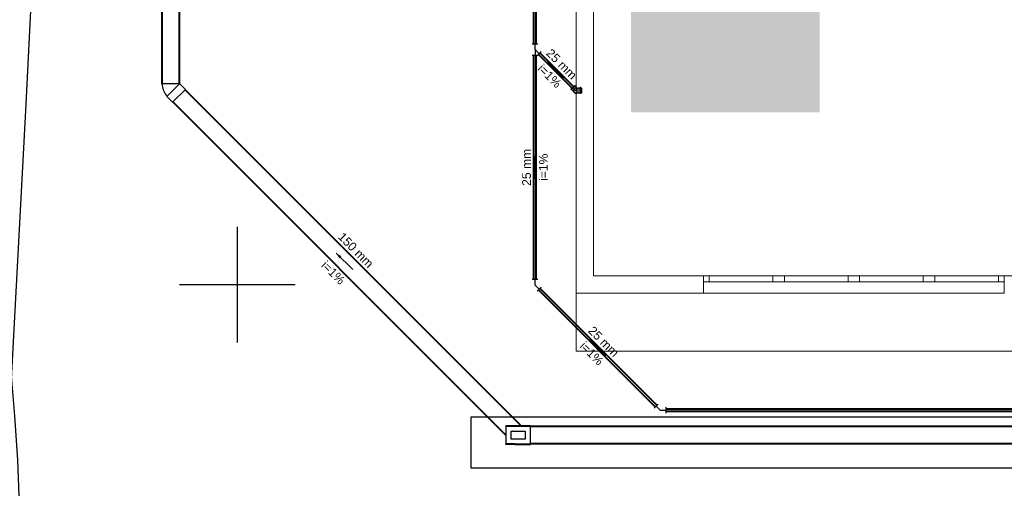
# Model space of a CAD drawing. Header units: millimetres. Extents: x -27714 to -5776, y 5810 to 9208.
# Tile 98 of 256: x -25314 to -25297, y 7011 to 7019. Entities that reach past the tile are written whole.
import ezdxf

# ---------------------------------------------------------------- set-up
doc = ezdxf.new("R2010")
doc.units = ezdxf.units.MM
doc.linetypes.add('DASHDOT', pattern=[2.54, 1.27, -0.635, 0, -0.635])
for name, color, linetype, lineweight in [('AP-Condutos', 4, 'Continuous', 40), ('AP-Textos conduto', 7, 'Continuous', 25), ('DI-Detalhes', 1, 'Continuous', 30)]:
    doc.layers.add(name, color=color, linetype=linetype, lineweight=lineweight)
for name, color, linetype in [('AP-Conexões', 9, 'Continuous'), ('AP-Sentido conduto', 9, 'Continuous'), ('Simbolos', 5, 'Continuous'), ('Simbolos_int', 2, 'Continuous'), ('TEXTO', 7, 'Continuous'), ('TEXTO @ 100', 7, 'Continuous'), ('TEXTO @ 15', 7, 'Continuous'), ('TEXTO @ 20', 7, 'Continuous'), ('TEXTO @ 200', 7, 'Continuous'), ('TEXTO @ 25', 7, 'Continuous'), ('TEXTO @ 5', 7, 'Continuous')]:
    doc.layers.add(name, color=color, linetype=linetype)
doc.styles.add('5', font='arial.ttf', dxfattribs={"height": 5})
doc.styles.add('Arial', font='arial.ttf')

# ---------------------------------------------------------------- blocks, each defined once
blk = doc.blocks.new('SIMBOLO NOMENCLATURA')
at = {"linetype": 'Continuous'}
blk.add_circle((-30, 0), 30, dxfattribs=at)
blk = doc.blocks.new('*U147')
at = {"layer": 'TEXTO @ 5', "linetype": 'Continuous'}
blk.add_blockref('SIMBOLO NOMENCLATURA', (-25314.228, 7009.918), dxfattribs=at)
blk = doc.blocks.new('*U148')
at = {"layer": 'TEXTO @ 5', "style": '5'}
blk.add_text('PLANTA TÉRREO ESGOTO', height=25, dxfattribs=at).set_placement((-25306.528, 7017.468))
blk = doc.blocks.new('*U151')
at = {"layer": 'TEXTO @ 100', "linetype": 'Continuous', "xscale": 20, "yscale": 20, "zscale": 20}
blk.add_blockref('SIMBOLO NOMENCLATURA', (-25312.564, 7079.25), dxfattribs=at)
at = {"layer": 'TEXTO @ 15', "linetype": 'Continuous', "xscale": 3, "yscale": 3, "zscale": 3}
blk.add_blockref('SIMBOLO NOMENCLATURA', (-25312.564, 7079.25), dxfattribs=at)
at = {"layer": 'TEXTO @ 20', "linetype": 'Continuous', "xscale": 4, "yscale": 4, "zscale": 4}
blk.add_blockref('SIMBOLO NOMENCLATURA', (-25312.564, 7079.25), dxfattribs=at)
at = {"layer": 'TEXTO @ 200', "linetype": 'Continuous', "xscale": 40, "yscale": 40, "zscale": 40}
blk.add_blockref('SIMBOLO NOMENCLATURA', (-25312.564, 7079.25), dxfattribs=at)
at = {"layer": 'TEXTO @ 25', "linetype": 'Continuous', "xscale": 5, "yscale": 5, "zscale": 5}
blk.add_blockref('SIMBOLO NOMENCLATURA', (-25312.564, 7079.25), dxfattribs=at)
blk = doc.blocks.new('*U155')
at = {"layer": 'TEXTO @ 200', "linetype": 'Continuous', "xscale": 40, "yscale": 40, "zscale": 40}
blk.add_blockref('SIMBOLO NOMENCLATURA', (-23654.527, 7584.979), dxfattribs=at)
blk = doc.blocks.new('*U159')
at = {"layer": 'TEXTO @ 200', "linetype": 'Continuous', "xscale": 40, "yscale": 40, "zscale": 40}
blk.add_blockref('SIMBOLO NOMENCLATURA', (-23783.068, 7189.489), dxfattribs=at)

msp = doc.modelspace()

# ---------------------------------------------------------------- hatches: boundary and pattern name
at = {"layer": 'AP-Sentido conduto', "linetype": 'Continuous'}
for points in [[(-25305.1112, 7018.3377), (-25305.0612, 7018.2511), (-25305.0246, 7018.2877)], [(-25305.3234, 7016.7178), (-25305.3493, 7016.6212), (-25305.2975, 7016.6212)], [(-25308.7577, 7015.0342), (-25308.7077, 7014.9476), (-25308.6711, 7014.9842)], [(-25304.3842, 7013.5465), (-25304.3342, 7013.4599), (-25304.2976, 7013.4965)]]:
    msp.add_hatch(color=256, dxfattribs=at).paths.add_polyline_path(points)

# ---------------------------------------------------------------- linework, layer by layer
at = {"color": 7, "linetype": 'Continuous', "lineweight": 0}
for p, q in [((-25304.6163, 7029.8428), (-25304.6163, 7014.3428)), ((-25295.3163, 7014.6428), (-25304.3163, 7014.6428)), ((-25302.4163, 7014.6428), (-25302.4163, 7014.3428)), ((-25302.4163, 7014.6428), (-25302.4163, 7014.3428)), ((-25302.3163, 7014.6428), (-25302.3163, 7014.5428)), ((-25301.2163, 7014.5428), (-25301.2163, 7014.6428)), ((-25301.0163, 7014.6428), (-25301.0163, 7014.5428)), ((-25299.9163, 7014.5428), (-25299.9163, 7014.6428)), ((-25299.7163, 7014.6428), (-25299.7163, 7014.5428)), ((-25298.6163, 7014.5428), (-25298.6163, 7014.6428)), ((-25298.4163, 7014.6428), (-25298.4163, 7014.5428)), ((-25297.3163, 7014.5428), (-25297.3163, 7014.6428)), ((-25297.2163, 7014.6428), (-25297.2163, 7014.3428)), ((-25297.2163, 7014.6428), (-25297.2163, 7014.3428)), ((-25297.2163, 7014.5428), (-25302.4163, 7014.5428))]:
    msp.add_line(p, q, dxfattribs=at)
for p, q in [((-25310.4663, 7013.4928), (-25310.4663, 7015.4928)), ((-25311.4663, 7014.4928), (-25309.4663, 7014.4928))]:
    msp.add_line(p, q)
at = {"color": 83, "linetype": 'Continuous', "lineweight": 0}
msp.add_lwpolyline([(-25304.3163, 7029.5428), (-25304.3163, 7014.6428), (-25295.3163, 7014.6428), (-25295.3163, 7029.5428)], close=True, dxfattribs=at)
at = {"color": 7, "linetype": 'Continuous', "lineweight": 0}
for points in [[(-25304.3163, 7014.6428), (-25304.3163, 7029.5428)], [(-25304.6163, 7014.3428), (-25297.2163, 7014.3428)], [(-25228.4163, 7014.3428), (-25228.4163, 7013.3428), (-25304.6163, 7013.3428), (-25304.6163, 7014.3428)]]:
    msp.add_lwpolyline(points, dxfattribs=at)
at = {"layer": 'AP-Condutos'}
for p, q in [((-25311.7663, 7017.9584), (-25311.7663, 7031.4428)), ((-25311.4663, 7017.9584), (-25311.4663, 7031.4428)), ((-25305.3434, 7018.6499), (-25305.3434, 7025.8499)), ((-25305.3034, 7018.6499), (-25305.3034, 7025.8499)), ((-25304.6856, 7017.8838), (-25305.2668, 7018.465)), ((-25304.6573, 7017.9121), (-25305.2385, 7018.4933)), ((-25305.3434, 7014.5856), (-25305.3434, 7018.4499)), ((-25305.3034, 7014.5856), (-25305.3034, 7018.4499)), ((-25305.5641, 7012.0528), (-25311.3691, 7017.8577)), ((-25305.8313, 7011.8957), (-25311.5812, 7017.6456)), ((-25303.2471, 7012.3811), (-25305.2668, 7014.4008)), ((-25303.2188, 7012.4094), (-25305.2385, 7014.4291)), ((-25286.8893, 7012.3445), (-25303.0623, 7012.3445)), ((-25286.8893, 7012.3045), (-25303.0623, 7012.3045)), ((-25228.4813, 7012.0428), (-25305.4013, 7012.0428)), ((-25228.4813, 7011.7428), (-25305.4013, 7011.7428))]:
    msp.add_line(p, q, dxfattribs=at)
at = {"layer": 'AP-Conexões'}
for p, q in [((-25305.3734, 7018.6499), (-25305.2734, 7018.6499)), ((-25305.3234, 7018.5499), (-25305.3234, 7018.6499)), ((-25305.3234, 7018.5499), (-25305.2527, 7018.4792)), ((-25305.3234, 7018.5499), (-25305.3234, 7018.4499)), ((-25305.2173, 7018.5145), (-25305.288, 7018.4438)), ((-25305.2734, 7018.4499), (-25305.3734, 7018.4499)), ((-25305.3734, 7014.5856), (-25305.2734, 7014.5856)), ((-25305.3234, 7014.4856), (-25305.3234, 7014.5856)), ((-25305.3234, 7014.4856), (-25305.2527, 7014.4149)), ((-25305.2173, 7014.4503), (-25305.288, 7014.3796)), ((-25303.2683, 7012.3599), (-25303.1976, 7012.4306)), ((-25303.1623, 7012.3245), (-25303.233, 7012.3952)), ((-25303.0623, 7012.3745), (-25303.0623, 7012.2745)), ((-25303.1623, 7012.3245), (-25303.0623, 7012.3245))]:
    msp.add_line(p, q, dxfattribs=at)
at = {"layer": 'AP-Sentido conduto'}
for points in [[(-25304.8284, 7018.0549), (-25305.1112, 7018.3377)], [(-25305.3234, 7016.3178), (-25305.3234, 7016.7178)], [(-25308.4749, 7014.7514), (-25308.7577, 7015.0342)], [(-25304.1014, 7013.2637), (-25304.3842, 7013.5465)]]:
    msp.add_lwpolyline(points, dxfattribs=at)
at = {"layer": 'DI-Detalhes'}
msp.add_lwpolyline([(-25306.4278, 7012.2106), (-25228.2172, 7012.2106), (-25228.2172, 7011.3226), (-25306.4278, 7011.3226), (-25306.4278, 7012.2106)], dxfattribs=at)
at = {"layer": 'Simbolos'}
for p, q in [((-25311.7663, 7017.948), (-25311.7663, 7017.9584)), ((-25311.3646, 7017.8622), (-25311.4609, 7017.9585)), ((-25311.5857, 7017.6411), (-25311.3646, 7017.8622)), ((-25304.7037, 7017.8657), (-25304.6392, 7017.9302)), ((-25304.7037, 7017.8657), (-25304.698, 7017.86)), ((-25304.698, 7017.86), (-25304.6952, 7017.86)), ((-25304.6952, 7017.86), (-25304.674, 7017.8388)), ((-25304.674, 7017.8388), (-25304.6705, 7017.8388)), ((-25304.6592, 7017.8275), (-25304.6705, 7017.8388)), ((-25304.6392, 7017.9302), (-25304.6335, 7017.9245)), ((-25304.6335, 7017.9245), (-25304.6335, 7017.9217)), ((-25304.6335, 7017.9217), (-25304.6123, 7017.9005)), ((-25304.6163, 7017.884), (-25304.5967, 7017.884)), ((-25304.6163, 7017.8016), (-25304.5967, 7017.8016)), ((-25304.6123, 7017.9005), (-25304.6123, 7017.897)), ((-25304.601, 7017.8857), (-25304.6123, 7017.897)), ((-25304.5967, 7017.884), (-25304.5782, 7017.884)), ((-25304.5967, 7017.8016), (-25304.5782, 7017.8016)), ((-25304.5753, 7017.8869), (-25304.5782, 7017.884)), ((-25304.5753, 7017.7987), (-25304.5782, 7017.8016)), ((-25304.5469, 7017.8869), (-25304.5753, 7017.8869)), ((-25304.5469, 7017.7987), (-25304.5753, 7017.7987)), ((-25304.5447, 7017.8911), (-25304.5449, 7017.8887)), ((-25304.5447, 7017.7945), (-25304.5449, 7017.7969)), ((-25304.5332, 7017.8929), (-25304.5427, 7017.8929)), ((-25304.5332, 7017.7927), (-25304.5427, 7017.7927)), ((-25304.5312, 7017.8914), (-25304.5304, 7017.8884)), ((-25304.5312, 7017.7942), (-25304.5304, 7017.7972)), ((-25304.5223, 7017.8869), (-25304.5285, 7017.8869)), ((-25304.5223, 7017.7987), (-25304.5285, 7017.7987)), ((-25304.5223, 7017.8869), (-25304.5223, 7017.7987)), ((-25311.682, 7017.7374), (-25311.682, 7017.7463)), ((-25311.5857, 7017.6411), (-25311.682, 7017.7374)), ((-25305.7913, 7012.0528), (-25305.8313, 7012.0528)), ((-25305.8313, 7012.0528), (-25305.8313, 7012.0428)), ((-25305.8313, 7012.0428), (-25305.8313, 7011.7428)), ((-25305.7329, 7012.0528), (-25305.7913, 7012.0528)), ((-25305.7039, 7012.0528), (-25305.7329, 7012.0528)), ((-25305.6675, 7012.0528), (-25305.7039, 7012.0528)), ((-25305.4013, 7012.0528), (-25305.6675, 7012.0528)), ((-25305.4013, 7012.0028), (-25305.4013, 7012.0528)), ((-25305.4013, 7011.7328), (-25305.4013, 7012.0028)), ((-25305.8313, 7011.7328), (-25305.8313, 7011.7428)), ((-25305.7913, 7011.7328), (-25305.8313, 7011.7328)), ((-25305.7329, 7011.7328), (-25305.7913, 7011.7328)), ((-25305.7039, 7011.7328), (-25305.7329, 7011.7328)), ((-25305.6675, 7011.7328), (-25305.7039, 7011.7328)), ((-25305.6675, 7011.7328), (-25305.4013, 7011.7328))]:
    msp.add_line(p, q, dxfattribs=at)
at = {"layer": 'Simbolos', "linetype": 'DASHDOT'}
for p, q in [((-25305.7363, 7011.8228), (-25305.7363, 7011.9628)), ((-25305.7363, 7011.9628), (-25305.6163, 7011.9628)), ((-25305.6163, 7011.9628), (-25305.4963, 7011.9628)), ((-25305.4963, 7011.9628), (-25305.4963, 7011.8228)), ((-25305.4963, 7011.8228), (-25305.7363, 7011.8228))]:
    msp.add_line(p, q, dxfattribs=at)
at = {"layer": 'Simbolos'}
for points in [[(-25311.7663, 7017.957), (-25311.7655, 7017.9311), (-25311.7625, 7017.9054), (-25311.7573, 7017.8801), (-25311.7498, 7017.8553), (-25311.7402, 7017.8313), (-25311.7285, 7017.8082), (-25311.7148, 7017.7862), (-25311.6993, 7017.7656), (-25311.682, 7017.7463)], [(-25304.6163, 7017.884), (-25304.6211, 7017.8837), (-25304.6258, 7017.8828), (-25304.6304, 7017.8815), (-25304.6348, 7017.8796), (-25304.6389, 7017.8772), (-25304.6427, 7017.8743), (-25304.6462, 7017.871), (-25304.6493, 7017.8674), (-25304.6519, 7017.8634), (-25304.6541, 7017.8591), (-25304.6557, 7017.8546), (-25304.6568, 7017.8499), (-25304.6574, 7017.8452), (-25304.6574, 7017.8404), (-25304.6568, 7017.8356), (-25304.6557, 7017.831), (-25304.6541, 7017.8265), (-25304.6519, 7017.8222), (-25304.6493, 7017.8182), (-25304.6462, 7017.8145), (-25304.6427, 7017.8112), (-25304.6389, 7017.8084), (-25304.6348, 7017.806), (-25304.6304, 7017.8041), (-25304.6258, 7017.8027), (-25304.6211, 7017.8019), (-25304.6163, 7017.8016)], [(-25304.6358, 7017.8016), (-25304.6317, 7017.7999), (-25304.6274, 7017.7986), (-25304.623, 7017.7977), (-25304.6185, 7017.7972), (-25304.614, 7017.7972), (-25304.6096, 7017.7977), (-25304.6052, 7017.7986), (-25304.6009, 7017.7999), (-25304.5967, 7017.8016)], [(-25304.5469, 7017.8869), (-25304.5466, 7017.8869), (-25304.5462, 7017.887), (-25304.5459, 7017.8871), (-25304.5457, 7017.8873), (-25304.5454, 7017.8875), (-25304.5452, 7017.8878), (-25304.5451, 7017.8881), (-25304.545, 7017.8884), (-25304.5449, 7017.8887)], [(-25304.5449, 7017.7969), (-25304.545, 7017.7972), (-25304.5451, 7017.7975), (-25304.5452, 7017.7978), (-25304.5454, 7017.798), (-25304.5457, 7017.7983), (-25304.5459, 7017.7984), (-25304.5462, 7017.7986), (-25304.5466, 7017.7986), (-25304.5469, 7017.7987)], [(-25304.5427, 7017.8929), (-25304.5431, 7017.8929), (-25304.5434, 7017.8928), (-25304.5437, 7017.8926), (-25304.544, 7017.8925), (-25304.5442, 7017.8922), (-25304.5444, 7017.892), (-25304.5446, 7017.8917), (-25304.5447, 7017.8914), (-25304.5447, 7017.8911)], [(-25304.5447, 7017.7945), (-25304.5447, 7017.7942), (-25304.5446, 7017.7939), (-25304.5444, 7017.7936), (-25304.5442, 7017.7933), (-25304.544, 7017.7931), (-25304.5437, 7017.7929), (-25304.5434, 7017.7928), (-25304.5431, 7017.7927), (-25304.5427, 7017.7927)], [(-25304.5312, 7017.8914), (-25304.5313, 7017.8917), (-25304.5315, 7017.8919), (-25304.5316, 7017.8922), (-25304.5318, 7017.8924), (-25304.5321, 7017.8925), (-25304.5323, 7017.8927), (-25304.5326, 7017.8928), (-25304.5329, 7017.8929), (-25304.5332, 7017.8929)], [(-25304.5332, 7017.7927), (-25304.5329, 7017.7927), (-25304.5326, 7017.7928), (-25304.5323, 7017.7929), (-25304.5321, 7017.793), (-25304.5318, 7017.7932), (-25304.5316, 7017.7934), (-25304.5315, 7017.7936), (-25304.5313, 7017.7939), (-25304.5312, 7017.7942)], [(-25304.5304, 7017.8884), (-25304.5303, 7017.8881), (-25304.5302, 7017.8878), (-25304.53, 7017.8876), (-25304.5298, 7017.8874), (-25304.5296, 7017.8872), (-25304.5293, 7017.8871), (-25304.5291, 7017.887), (-25304.5288, 7017.8869), (-25304.5285, 7017.8869)], [(-25304.5285, 7017.7987), (-25304.5288, 7017.7987), (-25304.5291, 7017.7986), (-25304.5293, 7017.7985), (-25304.5296, 7017.7983), (-25304.5298, 7017.7982), (-25304.53, 7017.798), (-25304.5302, 7017.7977), (-25304.5303, 7017.7975), (-25304.5304, 7017.7972)]]:
    msp.add_lwpolyline(points, dxfattribs=at)
at = {"layer": 'Simbolos_int'}
for p, q in [((-25311.4608, 7017.9584), (-25311.7663, 7017.9584)), ((-25311.682, 7017.7463), (-25311.4699, 7017.9584)), ((-25304.6952, 7017.86), (-25304.6335, 7017.9217)), ((-25304.6705, 7017.8388), (-25304.6616, 7017.8478)), ((-25304.5999, 7017.8428), (-25304.6353, 7017.8428)), ((-25304.6213, 7017.8881), (-25304.6123, 7017.897)), ((-25304.6163, 7017.8696), (-25304.6163, 7017.8253)), ((-25304.5782, 7017.8016), (-25304.5782, 7017.884)), ((-25304.5451, 7017.7987), (-25304.5451, 7017.8869)), ((-25304.53, 7017.7987), (-25304.53, 7017.8869)), ((-25305.7913, 7012.0428), (-25305.8313, 7012.0428)), ((-25305.7329, 7012.0428), (-25305.7913, 7012.0428)), ((-25305.7039, 7012.0428), (-25305.7329, 7012.0428)), ((-25305.6675, 7012.0428), (-25305.7039, 7012.0428)), ((-25305.4013, 7012.0428), (-25305.6675, 7012.0428)), ((-25305.7913, 7011.7428), (-25305.8313, 7011.7428)), ((-25305.7329, 7011.7428), (-25305.7913, 7011.7428)), ((-25305.7039, 7011.7428), (-25305.7329, 7011.7428)), ((-25305.6675, 7011.7428), (-25305.7039, 7011.7428)), ((-25305.6675, 7011.7428), (-25305.4013, 7011.7428))]:
    msp.add_line(p, q, dxfattribs=at)
for points in [[(-25304.6358, 7017.884), (-25304.6405, 7017.8814), (-25304.6448, 7017.8784), (-25304.6487, 7017.8748), (-25304.6522, 7017.8708), (-25304.6552, 7017.8665), (-25304.6577, 7017.8618), (-25304.6597, 7017.8568), (-25304.661, 7017.8517), (-25304.6617, 7017.8465), (-25304.6618, 7017.8412), (-25304.6614, 7017.8359), (-25304.6602, 7017.8307), (-25304.6585, 7017.8257), (-25304.6563, 7017.8209), (-25304.6535, 7017.8164), (-25304.6501, 7017.8122), (-25304.6464, 7017.8085), (-25304.6422, 7017.8053), (-25304.6377, 7017.8025), (-25304.6328, 7017.8003), (-25304.6278, 7017.7987), (-25304.6226, 7017.7976), (-25304.6173, 7017.7972), (-25304.612, 7017.7974), (-25304.6068, 7017.7982), (-25304.6017, 7017.7996), (-25304.5967, 7017.8016)], [(-25304.5967, 7017.884), (-25304.6009, 7017.8857), (-25304.6052, 7017.887), (-25304.6096, 7017.8879), (-25304.614, 7017.8883), (-25304.6185, 7017.8883), (-25304.623, 7017.8879), (-25304.6274, 7017.887), (-25304.6317, 7017.8857), (-25304.6358, 7017.884)]]:
    msp.add_lwpolyline(points, dxfattribs=at)

# ---------------------------------------------------------------- block references
at = {"layer": 'TEXTO'}
for name in ['*U155', '*U148', '*U159', '*U151', '*U147']:
    msp.add_blockref(name, (0, 0), dxfattribs=at)

# ---------------------------------------------------------------- texts
at = {"layer": 'AP-Textos conduto', "char_height": 0.15, "attachment_point": 8, "line_spacing_factor": 0.6, "style": 'Arial'}
for s, insert, width, rotation in [('25 mm', (-25304.92, 7018.2462), 1.280716, 314.99989), ('i=1%', (-25305.125, 7018.0411), 0.943445, 314.99989), ('25 mm', (-25305.3939, 7016.5178), 1.280716, 90.00021), ('i=1%', (-25305.1039, 7016.5178), 0.943445, 90.00021), ('150 mm', (-25308.4745, 7015.0346), 1.51372, 314.99989), ('i=1%', (-25308.8634, 7014.6456), 0.943445, 314.99989), ('25 mm', (-25304.193, 7013.4549), 1.280716, 314.99989), ('i=1%', (-25304.398, 7013.2499), 0.943445, 314.99989)]:
    msp.add_mtext(s, dxfattribs=dict(at, insert=insert, width=width, rotation=rotation))

doc.saveas('drawing.dxf')
